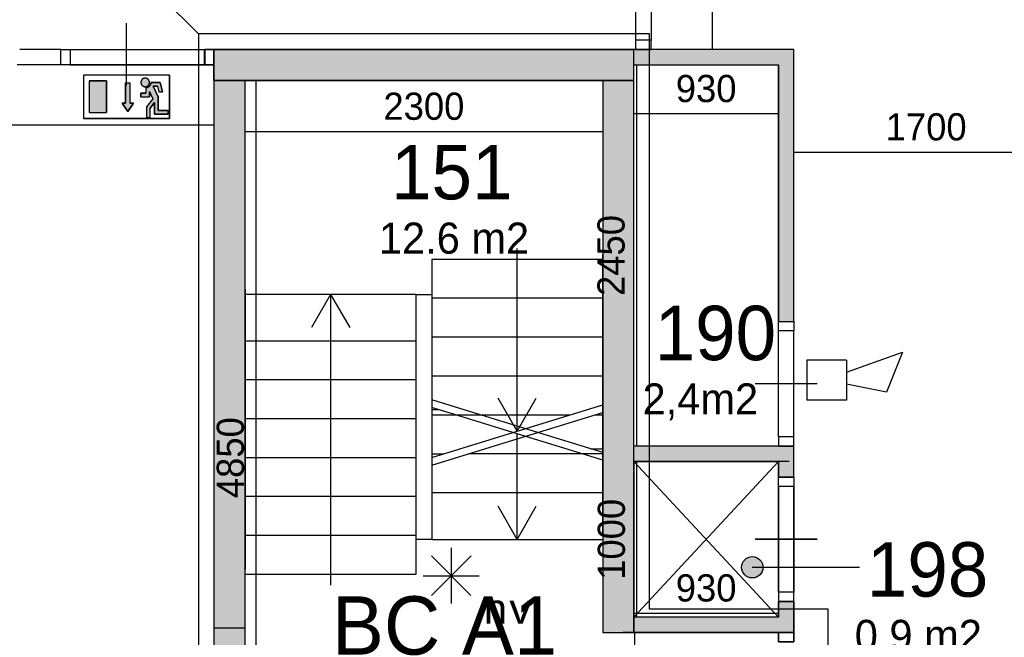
# Model space of a CAD drawing. Extents: x 126249 to 198477, y 373 to 102273.
# Tile 6 of 54: x 136769 to 143101, y 24694 to 28665. Entities that reach past the tile are written whole.
import ezdxf
from ezdxf.enums import TextEntityAlignment as Align

# ---------------------------------------------------------------- set-up
doc = ezdxf.new("R2010")
doc.units = 0
doc.header["$MEASUREMENT"] = 0
doc.header["$PDMODE"] = 35
doc.header["$PDSIZE"] = -0.5
doc.layers.get('0').update_dxf_attribs({"linetype": 'CONTINUOUS'})
doc.layers.get('DEFPOINTS').update_dxf_attribs({"linetype": 'CONTINUOUS'})
for name, color, linetype in [('AA$1A---_ARCEER', 252, 'CONTINUOUS'), ('AL22----_BINNENWAND', 252, 'CONTINUOUS'), ('AL24----_TRAPPEN', 252, 'CONTINUOUS'), ('AL32----_BINNENKOZIJN', 252, 'CONTINUOUS'), ('AM$1A---_MAATVOERING', 252, 'CONTINUOUS'), ('Brandweer', 252, 'CONTINUOUS'), ('COMPARTIMENTERING', 252, 'CONTINUOUS'), ('LAYER01', 252, 'CONTINUOUS'), ('LAYER20', 252, 'CONTINUOUS'), ('LAYER24', 252, 'CONTINUOUS'), ('LAYER30', 252, 'CONTINUOUS'), ('LAYER35', 252, 'CONTINUOUS'), ('M2', 252, 'CONTINUOUS'), ('NUL', 252, 'CONTINUOUS'), ('OMPARTIMENTERING', 252, 'CONTINUOUS')]:
    doc.layers.add(name, color=color, linetype=linetype)
doc.styles.add('B-01', font='b-gbp')
doc.styles.add('MONOTXT', font='MONOTXT')
doc.dimstyles.new('BBA_STAND', dxfattribs={"dimtxt": 175, "dimasz": 1, "dimexe": 1, "dimexo": 0.001, "dimgap": 75, "dimtad": 1, "dimdec": 0, "dimzin": 0, "dimdsep": 46, "dimtxsty": 'B-01', "dimblk": 'NONE', "dimblk1": 'NONE', "dimblk2": 'PIJL1', "dimcen": 1, "dimse1": 1, "dimse2": 1, "dimclrd": 256, "dimclre": 1, "dimclrt": 256, "dimadec": 0, "dimazin": 0, "dimtfac": 1, "dimtdec": 0, "dimtmove": 0, "dimatfit": 0, "dimldrblk": 'PIJL1', "dimfxl": 1, "dimtolj": 1, "dimtzin": 0, "dimarcsym": 0})

# ---------------------------------------------------------------- blocks, each defined once
blk = doc.blocks.new('*D128')
at = {"layer": 'AM$1A---_MAATVOERING', "lineweight": -2, "transparency": 16777216}
blk.add_line((138018.8, 27987.5), (132648.8, 27987.5), dxfattribs=at)
at = {"layer": 'DEFPOINTS', "color": 0, "transparency": 16777216}
for p in [(132648.8, 27987.5), (132648.8, 27856), (138018.8, 27796.5)]:
    blk.add_point(p, dxfattribs=at)
at = {"layer": 'AM$1A---_MAATVOERING', "transparency": 16777216, "insert": (135333.8, 28150), "char_height": 175, "attachment_point": 5, "style": 'B-01'}
blk.add_mtext('\\A1;5370', dxfattribs=at)
blk = doc.blocks.new('_None')
blk = doc.blocks.new('PIJL1')
at = {"color": 1, "linetype": 'ByBlock'}
blk.add_line((0, 82.6), (0, -82.6), dxfattribs=at)
blk.add_solid([(-100, 16.7), (-100, -16.7), (0, 0)], dxfattribs=at)
blk = doc.blocks.new('*D216')
at = {"layer": 'AM$1A---_MAATVOERING', "lineweight": -2, "transparency": 16777216}
blk.add_line((140735.8, 28373.5), (140735.8, 25923.5), dxfattribs=at)
at = {"layer": 'DEFPOINTS', "color": 0, "transparency": 16777216}
for p in [(140878.4, 28373.5), (140735.8, 25923.5), (140878.4, 25923.5)]:
    blk.add_point(p, dxfattribs=at)
at = {"layer": 'AM$1A---_MAATVOERING', "transparency": 16777216, "insert": (140573.3, 27148.5), "char_height": 175, "attachment_point": 5, "rotation": 90, "style": 'B-01'}
blk.add_mtext('\\A1;2450', dxfattribs=at)
blk = doc.blocks.new('*D217')
at = {"layer": 'AM$1A---_MAATVOERING', "lineweight": -2, "transparency": 16777216}
blk.add_line((141648.9, 28058.5), (140718.8, 28058.5), dxfattribs=at)
at = {"layer": 'DEFPOINTS', "color": 0, "transparency": 16777216}
for p in [(141648.9, 28138.5), (140718.8, 28058.5), (140718.8, 28051.5)]:
    blk.add_point(p, dxfattribs=at)
at = {"layer": 'AM$1A---_MAATVOERING', "transparency": 16777216, "insert": (141183.9, 28221), "char_height": 175, "attachment_point": 5, "style": 'B-01'}
blk.add_mtext('\\A1;930', dxfattribs=at)
blk = doc.blocks.new('*D218')
at = {"layer": 'AM$1A---_MAATVOERING', "lineweight": -2, "transparency": 16777216}
blk.add_line((140723.4, 24723.5), (140723.4, 23423.5), dxfattribs=at)
at = {"layer": 'DEFPOINTS', "color": 0, "transparency": 16777216}
for p in [(140771.4, 24723.5), (140723.4, 23423.5), (140771.4, 23423.5)]:
    blk.add_point(p, dxfattribs=at)
at = {"layer": 'AM$1A---_MAATVOERING', "transparency": 16777216, "insert": (140560.9, 24073.5), "char_height": 175, "attachment_point": 5, "rotation": 90, "style": 'B-01'}
blk.add_mtext('\\A1;1300', dxfattribs=at)
blk = doc.blocks.new('*D219')
at = {"layer": 'AM$1A---_MAATVOERING', "lineweight": -2, "transparency": 16777216}
blk.add_line((140737.9, 24823.5), (140737.9, 25823.5), dxfattribs=at)
at = {"layer": 'DEFPOINTS', "color": 0, "transparency": 16777216}
for p in [(140737.9, 25823.5), (140840.4, 25823.5), (140840.4, 24823.5)]:
    blk.add_point(p, dxfattribs=at)
at = {"layer": 'AM$1A---_MAATVOERING', "transparency": 16777216, "insert": (140575.4, 25323.5), "char_height": 175, "attachment_point": 5, "rotation": 90, "style": 'B-01'}
blk.add_mtext('\\A1;1000', dxfattribs=at)
blk = doc.blocks.new('*D220')
at = {"layer": 'AM$1A---_MAATVOERING', "lineweight": -2, "transparency": 16777216}
blk.add_line((141648.9, 24847.5), (140718.8, 24847.5), dxfattribs=at)
at = {"layer": 'DEFPOINTS', "color": 0, "transparency": 16777216}
for p in [(140718.8, 24923.5), (141648.9, 24923.5), (140718.8, 24847.5)]:
    blk.add_point(p, dxfattribs=at)
at = {"layer": 'AM$1A---_MAATVOERING', "transparency": 16777216, "insert": (141183.8, 25010), "char_height": 175, "attachment_point": 5, "style": 'B-01'}
blk.add_mtext('\\A1;930', dxfattribs=at)
blk = doc.blocks.new('*D226')
at = {"layer": 'AM$1A---_MAATVOERING', "lineweight": -2, "transparency": 16777216}
blk.add_line((140518.8, 27944.6), (138218.8, 27944.6), dxfattribs=at)
at = {"layer": 'DEFPOINTS', "color": 0, "transparency": 16777216}
for p in [(138218.8, 27944.6), (138218.8, 27437.8), (140518.8, 27437.8)]:
    blk.add_point(p, dxfattribs=at)
at = {"layer": 'AM$1A---_MAATVOERING', "transparency": 16777216, "insert": (139368.8, 28107.1), "char_height": 175, "attachment_point": 5, "style": 'B-01'}
blk.add_mtext('\\A1;2300', dxfattribs=at)
blk = doc.blocks.new('*D227')
at = {"layer": 'AM$1A---_MAATVOERING', "lineweight": -2, "transparency": 16777216}
blk.add_line((138287.8, 28273.5), (138287.8, 23423.5), dxfattribs=at)
at = {"layer": 'DEFPOINTS', "color": 0, "transparency": 16777216}
for p in [(139975.7, 28273.5), (138287.8, 23423.5), (139975.7, 23423.5)]:
    blk.add_point(p, dxfattribs=at)
at = {"layer": 'AM$1A---_MAATVOERING', "transparency": 16777216, "insert": (138125.3, 25848.5), "char_height": 175, "attachment_point": 5, "rotation": 90, "style": 'B-01'}
blk.add_mtext('\\A1;4850', dxfattribs=at)
blk = doc.blocks.new('*D231')
at = {"layer": 'AL22----_BINNENWAND', "lineweight": -2, "transparency": 16777216}
blk.add_line((141225.6, 28473.5), (141225.6, 30078.1), dxfattribs=at)
at = {"layer": 'DEFPOINTS', "color": 0, "transparency": 16777216}
for p in [(141225.6, 30078.1), (141748.9, 30078.1), (141748.9, 28473.5)]:
    blk.add_point(p, dxfattribs=at)
at = {"layer": 'AL22----_BINNENWAND', "transparency": 16777216, "insert": (141063.1, 29275.8), "char_height": 175, "attachment_point": 5, "rotation": 90, "style": 'B-01'}
blk.add_mtext('\\A1;1605', dxfattribs=at)
blk = doc.blocks.new('*D246')
at = {"layer": 'AM$1A---_MAATVOERING', "lineweight": -2, "transparency": 16777216}
blk.add_line((141648.9, 23511), (138218.8, 23511), dxfattribs=at)
at = {"layer": 'DEFPOINTS', "color": 0, "transparency": 16777216}
for p in [(138218.8, 24851.7), (141648.9, 24764.8), (138218.8, 23511)]:
    blk.add_point(p, dxfattribs=at)
at = {"layer": 'AM$1A---_MAATVOERING', "transparency": 16777216, "insert": (139933.8, 23673.5), "char_height": 175, "attachment_point": 5, "style": 'B-01'}
blk.add_mtext('\\A1;3430', dxfattribs=at)
blk = doc.blocks.new('*D249')
at = {"layer": 'AM$1A---_MAATVOERING', "lineweight": -2, "transparency": 16777216}
blk.add_line((141748.9, 27812.1), (143448.8, 27812.1), dxfattribs=at)
at = {"layer": 'DEFPOINTS', "color": 0, "transparency": 16777216}
for p in [(141748.9, 28548.3), (143448.8, 28028.9), (143448.8, 27812.1)]:
    blk.add_point(p, dxfattribs=at)
at = {"layer": 'AM$1A---_MAATVOERING', "transparency": 16777216, "insert": (142598.8, 27974.6), "char_height": 175, "attachment_point": 5, "style": 'B-01'}
blk.add_mtext('\\A1;1700', dxfattribs=at)

msp = doc.modelspace()

# ---------------------------------------------------------------- hatches: boundary and pattern name
at = {"layer": 'AA$1A---_ARCEER'}
for points in [[(140715.8, 28273.5), (140715.8, 28473.5), (138018.8, 28473.5), (138018.8, 28273.5)], [(141748.9, 26723.5), (141748.9, 28473.5), (140718.8, 28473.5), (140718.8, 28373.5), (141648.9, 28373.5), (141648.9, 26723.5)], [(138118.7, 24723.5), (138218.8, 24723.5), (138218.8, 28273.5), (138018.8, 28273.5), (138018.8, 24723.5)], [(140718.8, 24723.5), (140718.8, 24823.5), (140718.8, 28273.5), (140518.8, 28273.5), (140518.8, 27155.1), (140518.9, 27155.1), (140518.9, 25355.1), (140518.8, 25355.1), (140518.8, 24723.5)], [(141648.9, 25823.5), (141648.9, 25723.5), (141748.9, 25723.5), (141748.9, 25923.5), (141648.9, 25923.5), (140718.8, 25923.5), (140718.8, 25855.1), (140718.8, 25855.1), (140718.8, 25823.5)], [(141748.9, 24723.5), (141748.9, 24923.5), (141648.9, 24923.5), (141648.9, 24823.5), (140718.9, 24823.5), (140718.9, 24755.1), (140718.8, 24755.1), (140718.8, 24723.5)], [(138218.8, 23678.9), (138218.8, 24751.5), (138018.8, 24751.5), (138018.8, 23678.9)]]:
    msp.add_hatch(color=256, dxfattribs=at).paths.add_polyline_path(points)
at = {"layer": 'Brandweer'}
h = msp.add_hatch(color=256, dxfattribs=at)
h.paths.add_polyline_path([(137326.7, 28270.5), (137215.8, 28270.5), (137215.8, 28067.1), (137326.7, 28067.1)])
h.paths.add_polyline_path([(137501.6, 28128.9), (137478.4, 28128.9), (137478.4, 28258.4), (137450.7, 28258.4), (137450.7, 28128.9), (137427.6, 28128.9), (137464.6, 28073.4)])
h.paths.add_polyline_path([(137604.1, 28262.6), (137604.1, 28262.6), (137603.9, 28265.4), (137602.8, 28269.9), (137602.7, 28270.1), (137600.5, 28275.1), (137600.4, 28275.2), (137597.8, 28279), (137597.7, 28279.1), (137595.5, 28281.4), (137595.3, 28281.6), (137591.7, 28284.4), (137591.6, 28284.5), (137587.9, 28286.6), (137587.7, 28286.6), (137582.2, 28288.4), (137582.1, 28288.4), (137574.8, 28289), (137574.7, 28289), (137568.6, 28287.9), (137568.5, 28287.9), (137564.5, 28286.3), (137564.4, 28286.3), (137562.5, 28285.3), (137562.3, 28285.1), (137559.8, 28283.5), (137559.6, 28283.3), (137557.6, 28281.7), (137557.5, 28281.6), (137554.6, 28278.3), (137554.4, 28278.1), (137552.2, 28274.8), (137552.1, 28274.6), (137550.3, 28270.4), (137550.2, 28270.3), (137548.9, 28264.7), (137548.9, 28264.5), (137548.7, 28260.5), (137548.7, 28260.3), (137549, 28257), (137549.1, 28256.8), (137550.5, 28251.3), (137550.6, 28251.1), (137552.1, 28247.9), (137552.3, 28247.7), (137555.1, 28243.5), (137555.2, 28243.4), (137559.5, 28239.3), (137559.6, 28239.2), (137562.3, 28237.4), (137562.4, 28237.3), (137566.7, 28235.3), (137566.9, 28235.3), (137571.1, 28234.1), (137571.1, 28234), (137577.8, 28233.6), (137577.9, 28233.6), (137583.8, 28234.6), (137584, 28234.6), (137588.1, 28236.1), (137588.2, 28236.2), (137591.3, 28237.9), (137591.5, 28238), (137594.5, 28240.3), (137594.7, 28240.4), (137597.9, 28243.7), (137600.6, 28247.6), (137600.7, 28247.8), (137602.2, 28250.9), (137602.2, 28251), (137603.5, 28255.1), (137603.5, 28255.3), (137604, 28257.9), (137604, 28258.1)])
h.paths.add_polyline_path([(137628.6, 28238.2), (137655.5, 28238.2), (137664.7, 28201.2), (137688.6, 28201.2), (137673.5, 28261.3), (137612.6, 28261.3), (137612.5, 28258.4), (137612.1, 28255.6), (137611.6, 28252.9), (137610.9, 28250.5), (137610.1, 28248.2), (137609.6, 28247), (137609, 28245.6), (137607.6, 28243), (137606.3, 28240.9), (137605.6, 28240), (137604.8, 28238.9), (137603, 28236.8), (137601.9, 28235.7), (137600.9, 28234.7), (137599.8, 28233.7), (137598.7, 28232.8), (137597.5, 28232), (137596.2, 28231), (137593.8, 28229.6), (137591.5, 28228.4), (137589, 28227.4), (137586.2, 28226.5), (137583.9, 28225.9), (137581.1, 28225.1), (137581.1, 28191.9), (137548.7, 28191.9), (137548.7, 28168.8), (137604.2, 28168.8), (137604.2, 28202.4), (137625.6, 28155.3), (137585.7, 28104.1), (137585.7, 28034.7), (137608.8, 28034.7), (137608.8, 28096.1), (137636.5, 28131.8), (137636.5, 28057.8), (137724.4, 28057.8), (137724.4, 28080.9), (137659.7, 28080.9), (137659.7, 28169.7)])
at = {"layer": 'LAYER01'}
msp.add_hatch(color=256, dxfattribs=at).paths.add_polyline_path([(141480.4, 25212.5, 1), (141480.4, 25074.9, 1)])

# ---------------------------------------------------------------- linework, layer by layer
at = {"layer": 'AA$1A---_ARCEER'}
msp.add_lwpolyline([(138018.8, 28273.5), (138018.8, 28473.5), (140715.8, 28473.5), (140715.8, 28273.5)], close=True, dxfattribs=at)
at = {"layer": 'AL22----_BINNENWAND'}
for points in [[(140718.8, 28473.5), (138018.8, 28473.5)], [(138018.8, 28473.5), (138018.8, 23423.5)], [(141748.9, 28473.5), (140645.8, 28473.5)], [(141748.9, 28473.5), (140645.8, 28473.5)], [(141748.9, 28473.5), (140645.8, 28473.5)], [(140715.8, 28473.5), (140715.8, 28373.5)], [(140715.8, 28473.5), (140715.8, 28373.5)], [(140718.8, 24723.5), (140718.8, 28473.5)], [(140829.4, 28473.5), (140729.4, 28473.5)], [(141748.9, 26723.5), (141748.9, 28473.5)], [(141748.9, 26723.5), (141748.9, 28473.5)], [(140718.8, 28373.5), (141648.9, 28373.5)], [(141648.9, 28373.5), (141648.9, 26723.5)], [(141648.9, 26723.5), (141648.9, 28373.5)], [(138018.8, 28273.5), (140718.8, 28273.5)], [(138218.8, 23423.5), (138218.8, 28273.5)], [(140518.8, 28273.5), (140518.8, 24723.5)], [(141748.9, 27373.5), (141748.9, 27473.5)], [(141648.9, 26723.5), (141748.9, 26723.5)], [(141748.9, 25923.5), (140718.8, 25923.5)], [(141748.9, 25723.5), (141748.9, 25923.5)], [(141748.9, 25723.5), (141748.9, 25923.5)], [(140718.8, 25823.5), (141648.9, 25823.5)], [(140718.8, 25823.5), (140718.8, 24823.5)], [(141718.8, 25823.5), (140718.8, 25823.5)], [(141648.9, 25823.5), (141648.9, 25723.5)], [(141648.9, 25723.5), (141648.9, 25823.5)], [(141748.9, 25723.5), (141648.9, 25723.5)], [(141648.9, 25723.5), (141748.9, 25723.5)], [(141648.9, 24823.5), (141648.9, 24923.5)], [(141648.9, 24823.5), (141648.9, 24923.5)], [(141648.9, 24923.5), (141748.9, 24923.5)], [(141748.9, 24923.5), (141648.9, 24923.5)], [(141648.9, 24923.5), (141648.9, 24823.5)], [(141648.9, 24823.5), (141648.9, 24923.5)], [(141748.9, 24723.5), (141748.9, 24923.5)], [(141748.9, 24923.5), (141748.9, 24723.5)], [(141748.9, 24723.5), (141748.9, 24923.5)], [(141748.9, 24723.5), (141748.9, 24923.5)], [(141648.9, 24823.5), (140718.8, 24823.5)], [(140718.8, 24823.5), (140718.8, 24723.5)], [(140718.8, 24823.5), (140718.8, 24723.5)], [(140518.8, 24723.5), (140718.8, 24723.5)], [(141748.9, 24723.5), (140648.8, 24723.5)], [(140718.8, 24723.5), (141748.9, 24723.5)]]:
    msp.add_lwpolyline(points, dxfattribs=at)
at = {"layer": 'AL24----_TRAPPEN'}
for points in [[(139968.8, 26019.5), (139968.8, 27193.5)], [(140518.8, 27123.5), (139418.8, 27123.5)], [(139418.8, 27123.5), (139418.8, 25323.5)], [(139318.8, 26898.5), (138218.8, 26898.5)], [(138768.8, 26898.5), (138646, 26685.8)], [(138768.8, 26898.5), (138768.8, 25028.5)], [(138768.8, 26898.5), (138891.6, 26685.8)], [(139318.8, 26898.5), (139418.8, 26898.5)], [(139318.8, 25098.5), (139318.8, 26898.5)], [(140518.8, 26873.5), (139418.8, 26873.5)], [(139318.8, 26598.5), (138218.8, 26598.5)], [(140518.8, 26623.5), (139418.8, 26623.5)], [(139318.8, 26348.5), (138218.8, 26348.5)], [(140518.8, 26373.5), (139418.8, 26373.5)], [(140518.9, 25881.6), (139968.9, 26051.1), (139418.9, 26220.5)], [(139968.8, 26019.5), (139846.1, 26232.1)], [(139968.8, 26019.5), (140091.6, 26232.1)], [(139418.8, 25850), (139968.8, 26019.5), (140518.8, 26188.9)], [(140518.9, 25831.6), (139968.9, 26001.1), (139418.9, 26170.5)], [(139318.8, 26098.5), (138218.8, 26098.5)], [(139418.8, 25800), (139968.8, 25969.5), (140518.8, 26138.9)], [(139418.8, 26123.5), (140306.4, 26123.5)], [(140468.7, 26123.5), (140518.8, 26123.5)], [(139968.8, 25323.5), (139968.8, 25969.5)], [(139318.8, 25848.5), (138218.8, 25848.5)], [(139418.8, 25873.5), (139495, 25873.5)], [(140518.8, 25873.5), (139657.2, 25873.5)], [(139318.8, 25598.5), (138218.8, 25598.5)], [(140518.8, 25623.5), (139418.8, 25623.5)], [(139968.8, 25323.5), (139846.1, 25536.1)], [(139968.8, 25323.5), (140091.6, 25536.1)], [(139318.8, 25348.5), (138218.8, 25348.5)], [(139418.8, 25323.5), (139318.8, 25323.5)], [(139418.8, 25323.5), (140518.8, 25323.5)], [(138218.8, 25098.5), (139318.8, 25098.5)]]:
    msp.add_lwpolyline(points, dxfattribs=at)
at = {"layer": 'AL32----_BINNENKOZIJN'}
for points in [[(140729.7, 29418.7), (140729.7, 28533.2)], [(140829.4, 29418.7), (140829.4, 28533.2)], [(137456.2, 28242), (137456.2, 28442), (137456.2, 28642)], [(141648.9, 25983.5), (141649.1, 26663.7)], [(141748.9, 25983.5), (141748.9, 26663.7)], [(141898.9, 26323.6), (141698.9, 26323.6), (141498.9, 26323.6)], [(141648.9, 24983.5), (141649.1, 25663.7)], [(141648.9, 25663.5), (141649.1, 24983.2)], [(141748.9, 24983.5), (141748.9, 25663.7)], [(141748.9, 25663.5), (141748.9, 24983.2)], [(141898.9, 25323.6), (141698.9, 25323.6), (141498.9, 25323.6)], [(141898.9, 25323.3), (141698.9, 25323.3), (141498.9, 25323.3)]]:
    msp.add_lwpolyline(points, dxfattribs=at)
for points in [[(140829.4, 28473.5), (140829.4, 28533.2), (140729.7, 28533.2), (140729.7, 28473.5)], [(141748.9, 26723.5), (141748.9, 26663.7), (141649.1, 26663.7), (141649.1, 26723.5)], [(141748.9, 25923.5), (141748.9, 25983.5), (141648.9, 25983.5), (141648.9, 25923.5)], [(141748.9, 25723.5), (141748.9, 25663.5), (141648.9, 25663.5), (141648.9, 25723.5)], [(141748.9, 25723.5), (141748.9, 25663.7), (141649.1, 25663.7), (141649.1, 25723.5)], [(141748.9, 24923.5), (141748.9, 24983.5), (141648.9, 24983.5), (141648.9, 24923.5)], [(141748.9, 24923.5), (141748.9, 24983.2), (141649.1, 24983.2), (141649.1, 24923.5)], [(141649, 24723.5), (141649, 24663.7), (141748.7, 24663.7), (141748.7, 24723.5)], [(141748.9, 24723.5), (141748.9, 24663.7), (141649.1, 24663.7), (141649.1, 24723.5)]]:
    msp.add_lwpolyline(points, close=True, dxfattribs=at)
at = {"layer": 'Brandweer'}
for p, q in [((137178.8, 28307.5), (137178.8, 28030.1)), ((137733.6, 28307.5), (137178.8, 28307.5)), ((137733.6, 28307.5), (137733.6, 28030.1)), ((137215.8, 28270.5), (137215.8, 28067.1)), ((137215.8, 28270.5), (137326.7, 28270.5)), ((137326.7, 28270.5), (137326.7, 28067.1)), ((137450.7, 28258.4), (137450.7, 28128.9)), ((137478.4, 28258.4), (137478.4, 28128.9)), ((137612.5, 28261.3), (137673.5, 28261.3)), ((137673.5, 28261.3), (137688.6, 28201.2)), ((137548.7, 28168.8), (137548.7, 28191.9)), ((137548.7, 28191.9), (137581.1, 28191.9)), ((137581.1, 28225.5), (137581.1, 28191.9)), ((137604.2, 28202.4), (137604.2, 28168.8)), ((137604.2, 28202.4), (137625.6, 28155.3)), ((137628.6, 28238.2), (137659.7, 28169.7)), ((137655.5, 28238.2), (137628.6, 28238.2)), ((137655.5, 28238.2), (137664.7, 28201.2)), ((137664.7, 28201.2), (137688.6, 28201.2)), ((137427.6, 28128.9), (137464.6, 28073.4)), ((137450.7, 28128.9), (137427.6, 28128.9)), ((137464.6, 28073.4), (137501.6, 28128.9)), ((137501.6, 28128.9), (137478.4, 28128.9)), ((137548.7, 28168.8), (137604.2, 28168.8)), ((137625.7, 28155.5), (137585.7, 28104.1)), ((137636.5, 28131.8), (137608.8, 28096.1)), ((137636.5, 28057.8), (137636.5, 28131.8)), ((137659.7, 28169.7), (137659.7, 28080.9)), ((137215.8, 28067.1), (137326.7, 28067.1)), ((137585.7, 28104.1), (137585.7, 28034.7)), ((137608.8, 28034.7), (137608.8, 28096.1)), ((137724.4, 28057.8), (137636.5, 28057.8)), ((137659.7, 28080.9), (137724.4, 28080.9)), ((137724.4, 28080.9), (137724.4, 28057.8)), ((137733.6, 28030.1), (137178.8, 28030.1)), ((137585.7, 28034.7), (137608.8, 28034.7)), ((142087.6, 26475.7), (141831.1, 26475.7)), ((141831.1, 26475.7), (141831.1, 26219.2)), ((142087.6, 26398.8), (142446.7, 26527)), ((142087.6, 26475.7), (142087.6, 26219.2)), ((142446.7, 26527), (142344.1, 26270.5)), ((142344.1, 26270.5), (142087.6, 26321.8)), ((142087.6, 26219.2), (141831.1, 26219.2)), ((139544.4, 25269.7), (139544.4, 24909.9)), ((139417.1, 25217), (139671.6, 24962.6)), ((139417.1, 24961.3), (139672.9, 25217)), ((139363.5, 25088.9), (139725.2, 25088.9))]:
    msp.add_line(p, q, dxfattribs=at)
for points in [[(137733.6, 28030.1), (137733.6, 28307.5), (137178.8, 28307.5), (137178.8, 28030.1), (137733.6, 28030.1)], [(137326.7, 28067.1), (137326.7, 28270.5), (137215.8, 28270.5), (137215.8, 28067.1), (137326.7, 28067.1)], [(137450.7, 28258.4), (137478.4, 28258.4), (137478.4, 28128.9), (137501.6, 28128.9), (137464.6, 28073.4), (137427.6, 28128.9), (137450.7, 28128.9), (137450.7, 28258.4)], [(137556.8, 28280.9), (137555.9, 28279.9), (137555, 28278.9), (137554.2, 28277.8), (137553.4, 28276.7), (137552.6, 28275.5), (137552, 28274.4), (137551.4, 28273.1), (137550.8, 28271.9), (137550.3, 28270.6), (137549.9, 28269.3), (137549.5, 28268), (137549.2, 28266.7), (137549, 28265.4), (137548.8, 28264), (137548.7, 28262.6), (137548.7, 28261.3), (137548.7, 28259.9), (137548.8, 28258.6), (137549, 28257.2), (137549.2, 28255.9), (137549.5, 28254.5), (137549.9, 28253.2), (137550.3, 28251.9), (137550.8, 28250.7), (137551.4, 28249.4), (137552, 28248.2), (137552.6, 28247), (137553.4, 28245.9), (137554.2, 28244.8), (137555, 28243.7), (137555.9, 28242.6), (137556.8, 28241.7), (137557.8, 28240.7), (137558.8, 28239.8), (137559.9, 28239), (137561, 28238.2), (137562.2, 28237.5), (137563.4, 28236.8), (137564.6, 28236.2), (137565.8, 28235.6), (137567.1, 28235.2), (137568.4, 28234.7), (137569.7, 28234.4), (137571, 28234.1), (137572.4, 28233.8), (137573.7, 28233.7), (137575.1, 28233.6), (137576.4, 28233.5), (137577.8, 28233.6), (137579.2, 28233.7), (137580.5, 28233.8), (137581.8, 28234.1), (137583.2, 28234.4), (137584.5, 28234.7), (137585.8, 28235.2), (137587.1, 28235.6), (137588.3, 28236.2), (137589.5, 28236.8), (137590.7, 28237.5), (137591.8, 28238.2), (137593, 28239), (137594, 28239.8), (137595.1, 28240.7), (137596.1, 28241.7), (137597, 28242.6), (137597.9, 28243.7), (137598.7, 28244.8), (137599.5, 28245.9), (137600.2, 28247), (137600.9, 28248.2), (137601.5, 28249.4), (137602.1, 28250.7), (137602.6, 28251.9), (137603, 28253.2), (137603.3, 28254.5), (137603.6, 28255.9), (137603.9, 28257.2), (137604, 28258.6), (137604.1, 28259.9), (137604.2, 28261.3), (137604.1, 28262.6), (137604, 28264), (137603.9, 28265.4), (137603.6, 28266.7), (137603.3, 28268), (137603, 28269.3), (137602.6, 28270.6), (137602.1, 28271.9), (137601.5, 28273.1), (137600.9, 28274.4), (137600.2, 28275.5), (137599.5, 28276.7), (137598.7, 28277.8), (137597.9, 28278.9), (137597, 28279.9), (137596.1, 28280.9), (137595.1, 28281.8), (137594, 28282.7), (137593, 28283.6), (137591.8, 28284.3), (137590.7, 28285.1), (137589.5, 28285.7), (137588.3, 28286.4), (137587.1, 28286.9), (137585.8, 28287.4), (137584.5, 28287.8), (137583.2, 28288.2), (137581.8, 28288.5), (137580.5, 28288.7), (137579.2, 28288.9), (137577.8, 28289), (137576.4, 28289), (137575.1, 28289), (137573.7, 28288.9), (137572.4, 28288.7), (137571, 28288.5), (137569.7, 28288.2), (137568.4, 28287.8), (137567.1, 28287.4), (137565.8, 28286.9), (137564.6, 28286.4), (137563.4, 28285.7), (137562.2, 28285.1), (137561, 28284.3), (137559.9, 28283.6), (137558.8, 28282.7), (137557.8, 28281.8), (137556.8, 28280.9)], [(137603.9, 28265.4), (137602.8, 28270), (137600.5, 28275.1), (137597.8, 28279), (137595.4, 28281.5), (137591.7, 28284.5), (137587.8, 28286.6), (137582.1, 28288.4), (137574.8, 28289), (137568.6, 28287.9), (137564.5, 28286.3), (137562.3, 28285.2), (137559.7, 28283.4), (137557.6, 28281.6), (137554.5, 28278.2), (137552.1, 28274.7), (137550.2, 28270.4), (137548.9, 28264.6), (137548.7, 28260.4), (137549, 28256.9), (137550.6, 28251.2), (137552.2, 28247.8), (137555.2, 28243.4), (137559.6, 28239.3), (137562.4, 28237.4), (137566.8, 28235.3), (137571.1, 28234.1), (137577.8, 28233.6), (137583.9, 28234.6), (137588.1, 28236.1), (137591.4, 28237.9), (137594.6, 28240.3), (137597.9, 28243.7), (137600.6, 28247.7), (137602.2, 28251), (137603.5, 28255.2), (137604, 28258), (137604.1, 28262.6), (137603.9, 28265.4)], [(137724.4, 28057.8), (137724.4, 28080.9), (137659.7, 28080.9), (137659.7, 28169.7), (137628.6, 28238.2), (137655.5, 28238.2), (137664.7, 28201.2), (137688.6, 28201.2), (137673.5, 28261.3), (137612.5, 28261.3), (137612.1, 28255.4), (137611.6, 28253), (137610.9, 28250.4), (137609.9, 28247.7), (137608.2, 28244.2), (137606.6, 28241.4), (137605.3, 28239.6), (137603.4, 28237.3), (137601.6, 28235.4), (137598.8, 28232.9), (137596, 28230.9), (137593, 28229.2), (137590.1, 28227.8), (137586, 28226.4), (137583, 28225.8), (137581.1, 28225.1), (137581.1, 28191.9), (137548.7, 28191.9), (137548.7, 28168.8), (137604.2, 28168.8), (137604.2, 28202.4), (137625.6, 28155.3), (137585.7, 28104.1), (137585.7, 28034.7), (137608.8, 28034.7), (137608.8, 28096.1), (137636.5, 28131.8), (137636.5, 28057.8), (137724.4, 28057.8)], [(137612.6, 28261.3), (137612.5, 28260.9), (137612.5, 28260.5), (137612.5, 28260.1), (137612.5, 28259.7), (137612.5, 28259.2), (137612.5, 28258.8), (137612.4, 28258.4), (137612.4, 28258), (137612.4, 28257.6), (137612.3, 28257.2), (137612.3, 28256.8), (137612.2, 28256.4), (137612.2, 28256), (137612.1, 28255.6), (137612, 28255.2), (137612, 28254.8), (137611.9, 28254.4), (137611.8, 28254), (137611.7, 28253.6), (137611.6, 28253.2), (137611.5, 28252.8), (137611.4, 28252.4), (137611.3, 28252), (137611.2, 28251.6), (137611.1, 28251.2), (137611, 28250.9), (137610.9, 28250.5), (137610.8, 28250.1), (137610.6, 28249.7), (137610.5, 28249.3), (137610.4, 28248.9), (137610.2, 28248.5), (137610.1, 28248.2), (137609.9, 28247.8), (137609.8, 28247.4), (137609.6, 28247), (137609.5, 28246.7), (137609.3, 28246.3), (137609.1, 28245.9), (137608.9, 28245.5), (137608.8, 28245.2), (137608.6, 28244.8), (137608.4, 28244.5), (137608.2, 28244.1), (137608, 28243.7), (137607.8, 28243.4), (137607.6, 28243), (137607.4, 28242.7), (137607.2, 28242.3), (137607, 28242), (137606.7, 28241.6), (137606.5, 28241.3), (137606.3, 28241), (137606.1, 28240.6), (137605.8, 28240.3), (137605.6, 28240), (137605.4, 28239.6), (137605.1, 28239.3), (137604.9, 28239), (137604.6, 28238.7), (137604.3, 28238.4), (137604.1, 28238.1), (137603.8, 28237.7), (137603.6, 28237.4), (137603.3, 28237.1), (137603, 28236.8), (137602.7, 28236.5), (137602.5, 28236.2), (137602.2, 28235.9), (137601.9, 28235.7), (137601.6, 28235.4), (137601.3, 28235.1), (137601, 28234.8), (137600.7, 28234.5), (137600.4, 28234.3), (137600.1, 28234), (137599.8, 28233.7), (137599.5, 28233.5), (137599.2, 28233.2), (137598.8, 28233), (137598.5, 28232.7), (137598.2, 28232.5), (137597.9, 28232.2), (137597.5, 28232), (137597.2, 28231.7), (137596.9, 28231.5), (137596.5, 28231.3), (137596.2, 28231.1), (137595.9, 28230.8), (137595.5, 28230.6), (137595.2, 28230.4), (137594.8, 28230.2), (137594.5, 28230), (137594.1, 28229.8), (137593.8, 28229.6), (137593.4, 28229.4), (137593, 28229.2), (137592.7, 28229), (137592.3, 28228.8), (137591.9, 28228.7), (137591.6, 28228.5), (137591.2, 28228.3), (137590.8, 28228.2), (137590.5, 28228), (137590.1, 28227.8), (137589.7, 28227.7), (137589.3, 28227.5), (137588.9, 28227.4), (137588.6, 28227.3), (137588.2, 28227.1), (137587.8, 28227), (137587.4, 28226.9), (137587, 28226.8), (137586.6, 28226.6), (137586.2, 28226.5), (137585.8, 28226.4), (137585.5, 28226.3), (137585.1, 28226.2), (137584.7, 28226.1), (137584.3, 28226), (137583.9, 28225.9), (137583.5, 28225.9), (137583.1, 28225.8), (137582.7, 28225.7), (137582.3, 28225.6), (137581.9, 28225.6), (137581.5, 28225.5), (137581.1, 28225.5)]]:
    msp.add_lwpolyline(points, dxfattribs=at)
msp.add_lwpolyline([(137612.5, 28261.3), (137611.9, 28254.6), (137608.5, 28244.6), (137605, 28239.2), (137601.4, 28235.2), (137595.3, 28230.5), (137588.9, 28227.4), (137584.1, 28226), (137581.1, 28225.1), (137581.1, 28191.9), (137548.7, 28191.9), (137548.7, 28168.8), (137604.2, 28168.8), (137604.2, 28202.4), (137625.6, 28155.3), (137585.7, 28104.1), (137585.7, 28034.7), (137608.8, 28034.7), (137608.8, 28096.1), (137636.5, 28131.8), (137636.5, 28057.8), (137724.4, 28057.8), (137724.4, 28080.9), (137659.7, 28080.9), (137659.7, 28169.7), (137628.6, 28238.2), (137655.5, 28238.2), (137664.7, 28201.2), (137688.6, 28201.2), (137673.5, 28261.3)], close=True, dxfattribs=at)
at = {"layer": 'COMPARTIMENTERING'}
msp.add_line((138218.8, 24751.5), (138018.8, 24751.5), dxfattribs=at)
at = {"layer": 'LAYER01'}
msp.add_line((141480.4, 25143.7), (142169.5, 25143.7), dxfattribs=at)
msp.add_circle((141480.4, 25143.7), 68.8, dxfattribs=at)
at = {"layer": 'LAYER20'}
for points in [[(140718.8, 25855.1), (140718.9, 25955.1)], [(140718.9, 24755.1), (140718.9, 24855.1)]]:
    msp.add_lwpolyline(points, dxfattribs=at)
at = {"layer": 'LAYER24'}
for points in [[(139469, 26155.1), (139418.9, 26155.1)], [(140442.7, 25905.1), (140518.9, 25905.1)]]:
    msp.add_lwpolyline(points, dxfattribs=at)
at = {"layer": 'LAYER30'}
for points in [[(137033.8, 28473.5), (137093.8, 28473.5), (137093.8, 28373.5), (137033.8, 28373.5)], [(138018.8, 28373.6), (137958.8, 28373.6), (137958.8, 28473.6), (138018.8, 28473.6)], [(138018.8, 28473.5), (137959.1, 28473.5), (137959.1, 28373.7), (138018.8, 28373.7)]]:
    msp.add_lwpolyline(points, close=True, dxfattribs=at)
for points in [[(137093.8, 28473.5), (137959.1, 28473.5)], [(137093.8, 28373.5), (137959.1, 28373.7)]]:
    msp.add_lwpolyline(points, dxfattribs=at)
at = {"layer": 'LAYER35'}
for points in [[(140718.8, 25823.5), (141648.9, 24823.5)], [(141648.9, 25823.5), (140718.9, 24823.5)]]:
    msp.add_lwpolyline(points, dxfattribs=at)
at = {"layer": 'NUL'}
for points in [[(137033.8, 28473.5), (136769.8, 28473.5)], [(140899.5, 28473.5), (140799.5, 28473.5)], [(137033.8, 28373.5), (136753.8, 28373.5)], [(138018.8, 28373.5), (137043.8, 28373.5)], [(140518.9, 25355.1), (140518.9, 27155.1)], [(138218.8, 26930.1), (138218.8, 25130.1)], [(139968.9, 25355.1), (139968.9, 26001.1)], [(140718.9, 24855.1), (140718.9, 24755.1)]]:
    msp.add_lwpolyline(points, dxfattribs=at)
at = {"layer": 'OMPARTIMENTERING', "ltscale": 800}
for p, q in [((137918.8, 28573.5), (137211.7, 29280.6)), ((140818.8, 28573.5), (137918.8, 28573.5)), ((137918.8, 28573.5), (137918.8, 22747.7)), ((140818.8, 24873.5), (140818.8, 28573.5)), ((141968.8, 24873.5), (140818.8, 24873.5)), ((141968.8, 23173.5), (141968.8, 24873.5))]:
    msp.add_line(p, q, dxfattribs=at)

# ---------------------------------------------------------------- texts
at = {"layer": 'Brandweer', "style": 'MONOTXT'}
msp.add_text('nv', height=185.94, dxfattribs=at).set_placement((139909.9, 24873.5), align=Align.MIDDLE)
at = {"layer": 'LAYER01', "style": 'B-01'}
for s, height, p in [('151', 350, (139157.3, 27509.2)), ('190', 350, (140852.9, 26475.4)), ('198', 350, (142217.6, 24955.1)), ('BC A1', 375, (138777.2, 24582.1))]:
    msp.add_text(s, height=height, rotation=0, dxfattribs=at).set_placement(p)
at = {"layer": 'M2', "char_height": 200, "width": 1805, "attachment_point": 1, "style": 'B-01'}
for s, insert in [('12.6 m2', (139079.3, 27360)), ('2,4m2', (140774.9, 26326.2)), ('0,9 m2', (142139.6, 24805.8))]:
    msp.add_mtext(s, dxfattribs=dict(at, insert=insert))

# ---------------------------------------------------------------- dimensions: what is measured, and where the dimension line sits
at = {"layer": 'AL22----_BINNENWAND'}
dim = msp.add_linear_dim(base=(141225.6, 30078.1), p1=(141748.9, 28473.5), p2=(141748.9, 30078.1), angle=270, dimstyle='BBA_STAND', dxfattribs=at)
dim.commit()
dim.dimension.update_dxf_attribs({"geometry": '*D231', "text_midpoint": (141063.1, 29275.8)})
at = {"layer": 'AM$1A---_MAATVOERING'}
for base, p1, p2, picture, middle in [((143448.8, 27812.1), (141748.9, 28548.3), (143448.8, 28028.9), '*D249', (142598.8, 27974.6)), ((140718.8, 28058.5), (141648.9, 28138.5), (140718.8, 28051.5), '*D217', (141183.9, 28221)), ((132648.8, 27987.5), (138018.8, 27796.5), (132648.8, 27856), '*D128', (135333.8, 28150)), ((138218.8, 27944.6), (140518.8, 27437.8), (138218.8, 27437.8), '*D226', (139368.8, 28107.1)), ((140718.8, 24847.5), (141648.9, 24923.5), (140718.8, 24923.5), '*D220', (141183.8, 25010)), ((138218.8, 23511), (141648.9, 24764.8), (138218.8, 24851.7), '*D246', (139933.8, 23673.5))]:
    dim = msp.add_linear_dim(base=base, p1=p1, p2=p2, dimstyle='BBA_STAND', dxfattribs=at)
    dim.commit()
    dim.dimension.update_dxf_attribs({"geometry": picture, "text_midpoint": middle})
for base, p1, p2, picture, middle in [((140735.8, 25923.5), (140878.4, 28373.5), (140878.4, 25923.5), '*D216', (140573.3, 27148.5)), ((138287.8, 23423.5), (139975.7, 28273.5), (139975.7, 23423.5), '*D227', (138125.3, 25848.5)), ((140737.9, 25823.5), (140840.4, 24823.5), (140840.4, 25823.5), '*D219', (140575.4, 25323.5)), ((140723.4, 23423.5), (140771.4, 24723.5), (140771.4, 23423.5), '*D218', (140560.9, 24073.5))]:
    dim = msp.add_linear_dim(base=base, p1=p1, p2=p2, angle=270, dimstyle='BBA_STAND', dxfattribs=at)
    dim.commit()
    dim.dimension.update_dxf_attribs({"geometry": picture, "text_midpoint": middle})

doc.saveas('drawing.dxf')
